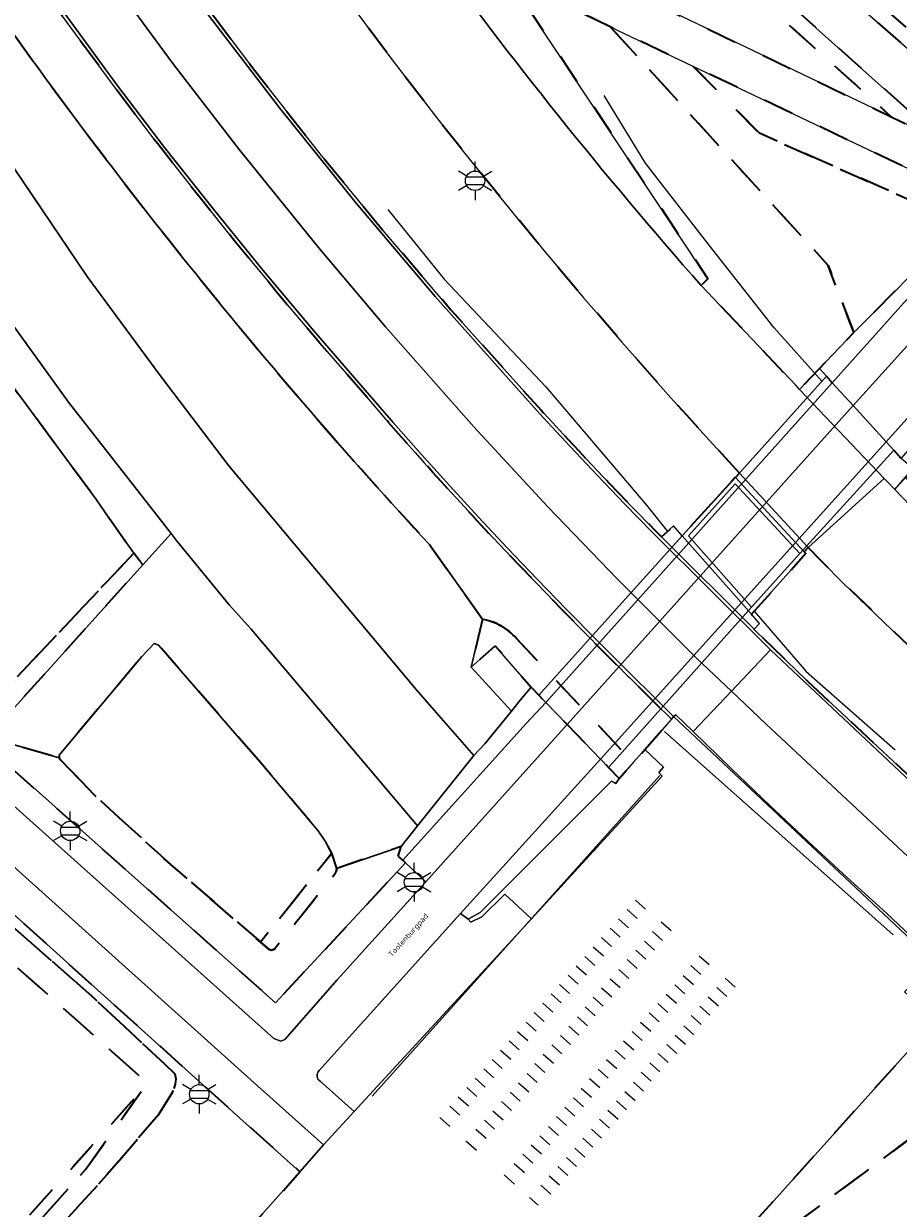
# Model space of a CAD drawing. Extents: x 105780 to 185197, y 477999 to 525027.
# Tile 69 of 256: x 105935 to 105992, y 479696 to 479774. Entities that reach past the tile are written whole.
import ezdxf
from ezdxf.enums import TextEntityAlignment as Align

# ---------------------------------------------------------------- set-up
doc = ezdxf.new("R2010")
doc.units = 0
doc.linetypes.add('XX-HIDDEN', pattern=[4, 2, -2])
for name, color, linetype, lineweight in [('B-GV-GR-MATERIAALGRENS-G', 252, 'XX-HIDDEN', 35), ('B-RO-IE-MEUBILAIR_WEGMEUBILAIR-S', 252, 'Continuous', 25), ('B-RO-IE-TERREINAFSCHEIDING_KUNSTMATIG_HEKWERK-G', 252, 'IE-TERREINAFSCHEIDING-KUNSTMATIG', 18), ('B-RO-IE-TERREINAFSCHEIDING_KUNSTMATIG_SCHUTTING-G', 252, 'IE-TERREINAFSCHEIDING-KUNSTMATIG-DICHT', 18), ('B-WE-GW-WATERGANG_SLOOT_INSTEEK-G', 252, 'Continuous', 30), ('B-WE-KW-KUNSTWERK-GV', 170, 'Continuous', 18), ('B1-WE-IE-MEUBILAIR_WEGMEUBILAIR-G', 7, 'Continuous', 18), ('B1-WE-OG-TOPOGRAFIE-T18', 10, 'Continuous', 18), ('B1-WE-VH-VERHARDING_ASFALT-GV', 252, 'Continuous', 18), ('B1-WE-VH-VERHARDING_BETON-GV', 252, 'Continuous', 18), ('B1-WE-VH-VERHARDING_BETONSTRAATSTEEN-GV', 252, 'Continuous', 18), ('B1-WE-VH-VERHARDING_OPEN-GV', 252, 'Continuous', 18), ('B1-WE-VH-VERHARDING_TEGEL-GV', 252, 'Continuous', 18)]:
    doc.layers.add(name, color=color, linetype=linetype, lineweight=lineweight)
doc.styles.add('NLCS-ISO', font='NLCS-ISO.ttf')
doc.styles.add('NLCS-ISO-M200-T18', font='NLCS-ISO.ttf', dxfattribs={"height": 0.36})
doc.linetypes.add('IE-TERREINAFSCHEIDING-KUNSTMATIG', pattern='A,4,[82,NLCS.SHX,S=0.75,R=90,X=0,Y=0],4,-2', length=10)
doc.linetypes.add('IE-TERREINAFSCHEIDING-KUNSTMATIG-DICHT', pattern='A,8,-1,[82,NLCS.SHX,S=0.75,R=90,X=0,Y=0],-1', length=10)

# ---------------------------------------------------------------- blocks, each defined once
blk = doc.blocks.new('B-SIE-WEG_LICHTMAST-SO')
at = {"ltscale": 0.1}
for p, q in [((0, 1.27), (0, 2.53)), ((-1.1, 0.63), (-2.19, 1.27)), ((1.1, 0.63), (2.19, 1.27)), ((-1.1, -0.63), (-2.19, -1.27)), ((0, -1.27), (0, -2.53)), ((1.1, -0.63), (2.19, -1.27))]:
    blk.add_line(p, q, dxfattribs=at)
at = {"flags": 128}
for points in [[(-1.16, 0.5), (1.16, 0.5)], [(-1.16, -0.5), (1.16, -0.5)]]:
    blk.add_lwpolyline(points, dxfattribs=at)
at = {"ltscale": 0.1}
blk.add_circle((0, 0), 1.27, dxfattribs=at)
at = {"style": 'NLCS-ISO'}
blk.add_attdef('TYPE', text='', height=1.8, dxfattribs=at).set_placement((0, 2.53), align=Align.BOTTOM_CENTER)

msp = doc.modelspace()

# ---------------------------------------------------------------- linework, layer by layer
at = {"layer": 'B-GV-GR-MATERIAALGRENS-G', "flags": 128}
for points in [[(105966.885, 479733.774), (105968.835, 479731.704), (105974.546, 479725.643), (105975.309, 479726.482), (105977.054, 479728.471), (105975.976, 479729.534), (105974.316, 479731.179), (105974.148, 479731.348), (105973.491, 479732.006), (105972.665, 479732.833), (105972.254, 479733.249), (105971.699, 479733.81), (105971.022, 479734.495), (105970.349, 479735.183), (105969.83, 479735.713), (105969.388, 479736.165), (105968.227, 479737.364), (105968.042, 479737.555), (105966.145, 479739.531), (105964.554, 479741.227), (105964.322, 479741.478), (105963.98, 479741.848), (105962.977, 479742.935), (105962.607, 479743.343), (105961.959, 479744.056), (105961.414, 479744.656), (105960.847, 479745.29), (105960.246, 479745.961), (105959.864, 479746.389), (105959.009, 479747.361), (105958.502, 479747.937), (105958.328, 479748.135), (105956.806, 479749.893), (105953.984, 479753.146), (105953.668, 479753.52), (105952.672, 479754.698), (105951.204, 479756.436), (105950.605, 479757.163), (105949.428, 479758.593), (105948.466, 479759.761), (105947.483, 479760.986), (105946.401, 479762.336), (105945.771, 479763.121), (105944.422, 479764.848), (105943.374, 479766.191), (105943.12, 479766.516), (105940.512, 479769.944), (105936.249, 479775.753), (105935.801, 479776.394), (105934.294, 479778.552), (105932.123, 479781.66), (105931.216, 479783.025), (105929.575, 479785.496), (105928.136, 479787.662), (105926.738, 479789.878), (105925.177, 479792.351), (105924.291, 479793.756), (105922.298, 479797.084), (105921.01, 479799.234), (105920.589, 479799.938), (105917.034, 479806.206), (105914.895, 479810.067), (105914.654, 479810.517), (105913.931, 479811.867), (105912.811, 479813.958), (105912.346, 479814.856), (105911.519, 479816.451), (105910.78, 479817.878), (105910.057, 479819.322), (105909.27, 479820.894), (105908.804, 479821.825), (105907.74, 479824.028), (105907.108, 479825.334), (105906.884, 479825.799), (105905.019, 479829.8), (105901.348, 479838.281), (105900.951, 479839.245), (105899.723, 479842.221), (105897.824, 479846.824), (105897.051, 479848.794), (105895.658, 479852.345), (105894.449, 479855.426), (105893.304, 479858.499), (105891.946, 479862.145), (105891.223, 479864.086), (105889.598, 479868.69), (105888.486, 479871.839), (105888.147, 479872.8), (105885.222, 479881.566), (105852.692, 479981.097)], [(105874.143, 479964.366), (105867.28, 479962.144), (105893.596, 479881.644), (105897.675, 479869.328), (105902.155, 479857.152), (105907.032, 479845.13), (105912.3, 479833.274), (105917.954, 479821.597), (105923.987, 479810.111), (105926.741, 479805.205), (105927.059, 479804.665), (105928.084, 479802.923), (105929.594, 479800.355), (105930.261, 479799.271), (105931.483, 479797.286), (105932.543, 479795.563), (105935.588, 479790.831), (105938.727, 479786.162), (105941.96, 479781.556), (105945.863, 479776.137), (105949.88, 479770.802), (105954.009, 479765.553), (105958.249, 479760.393), (105962.597, 479755.324), (105967.052, 479750.348), (105968.509, 479748.736), (105968.673, 479748.558), (105969.244, 479747.936), (105969.979, 479747.136), (105970.264, 479746.831), (105970.991, 479746.051), (105971.461, 479745.548), (105972.956, 479743.972), (105974.464, 479742.407), (105975.985, 479740.855), (105976.403, 479740.431), (105977.184, 479741.152), (105977.762, 479740.497), (105981.237, 479744.354), (105981.258, 479744.331), (105981.514, 479744.616)], [(105954.829, 479799.425), (105969.133, 479780.94), (105976.646, 479775.065), (105991.462, 479767.981), (105977.289, 479780.732), (105961.033, 479795.437)], [(105963.699, 479798.115), (105974.289, 479788.39), (105976.088, 479786.818), (105994.94, 479770.336), (105999.202, 479766.828), (106000, 479767.762), (106000.581, 479768.443), (106003.084, 479766.727), (106004.304, 479766.105), (106005.437, 479765.757), (106006.763, 479765.602), (106009.604, 479765.575), (106027.447, 479766.053), (106027.16, 479766.314), (106026.658, 479766.3), (106025.434, 479766.999), (106009.595, 479766.575), (106006.826, 479766.601), (106005.644, 479766.74), (106004.681, 479767.035), (106003.596, 479767.588), (106000.404, 479769.777), (105999.239, 479768.411), (105999.079, 479768.224), (105995.587, 479771.099), (105976.746, 479787.57), (105974.956, 479789.135), (105964.431, 479798.8)], [(105961.033, 479795.437), (105977.289, 479780.732), (105991.462, 479767.981), (105994.898, 479766.338), (105977.958, 479781.476), (105961.711, 479796.172)], [(106215.723, 479541.909), (106207.013, 479549.322), (106202.903, 479552.849), (106192.248, 479561.993), (106190.72, 479563.283), (106035.733, 479703.618), (106013.427, 479723.821), (106006.494, 479730.235), (106002.123, 479734.359), (106001.4, 479735.028), (106000.695, 479735.696), (105999.276, 479737.094), (105997.887, 479738.534), (105993.051, 479743.569), (105992.398, 479744.343), (105991.699, 479743.533), (105997.166, 479737.841)], [(105961.183, 479739.924), (105964.666, 479735.033)], [(105964.666, 479735.033), (105963.924, 479731.879), (105965.503, 479733.284), (105967.854, 479730.568), (105968.352, 479730.052), (105968.815, 479729.572), (105970.213, 479728.124), (105972.402, 479725.857), (105972.931, 479725.309), (105973.635, 479724.58), (105974.546, 479725.643), (105968.835, 479731.704), (105966.885, 479733.774)]]:
    msp.add_lwpolyline(points, dxfattribs=at)
for points in [[(105981.514, 479744.616, -0.056339), (105932.973, 479810.484)], [(105931.72, 479776.499, 0.033888), (105961.183, 479739.924)], [(105966.885, 479733.774, 0.170109), (105964.666, 479735.033)], [(105964.666, 479735.033, -0.170109), (105966.885, 479733.774)]]:
    msp.add_lwpolyline(points, format="xyb", dxfattribs=at)
for points in [[(105922.816, 479765.818), (105918.945, 479771.354), (105917.184, 479774.333), (105913.78, 479779.512), (105904.959, 479793.373), (105903.497, 479792.136), (105903.069, 479791.656), (105894.074, 479781.582), (105893.728, 479781.064), (105895.293, 479779.611), (105886.138, 479769.393), (105886.44, 479767.745), (105916.142, 479741.073), (105931.154, 479727.592), (105931.213, 479728.028), (105931.612, 479728.558), (105940.032, 479737.486), (105940.853, 479738.356), (105941.796, 479739.356), (105940.17, 479741.681), (105939.35, 479742.854), (105930.717, 479754.522)], [(105973.037, 479773.879), (105967.395, 479776.567), (105966.899, 479776.248), (105979.448, 479757.347), (105979.01, 479756.913), (105985.201, 479750.373), (105985.461, 479750.1), (105986.759, 479751.464), (105987.155, 479751.88), (105989.008, 479753.827), (105987.329, 479758.23)], [(105982.826, 479766.891), (105978.458, 479771.296), (105973.037, 479773.879), (105987.329, 479758.23), (105989.008, 479753.827), (105995.247, 479760.073), (105992.624, 479762.545)], [(105978.458, 479771.296), (105982.826, 479766.891), (105992.624, 479762.545), (105995.247, 479760.073), (105995.975, 479760.764), (105996.612, 479761.097), (105995.842, 479761.759), (105992.615, 479764.552)], [(105959.622, 479719.06), (105959.435, 479719.231), (105959.136, 479719.493), (105959.336, 479720.134), (105955.111, 479718.691), (105955.048, 479718.413), (105951.023, 479713.4), (105950.832, 479713.319), (105950.678, 479713.363), (105950.108, 479713.857), (105943.537, 479719.55), (105942.931, 479720.103), (105939.217, 479723.49), (105937.021, 479725.795), (105936.897, 479725.936), (105932.213, 479727.287), (105942.387, 479738.587), (105941.796, 479739.356), (105940.853, 479738.356), (105940.032, 479737.486), (105931.612, 479728.558), (105931.213, 479728.028), (105931.154, 479727.592), (105941.48, 479718.418), (105951.089, 479709.881)], [(105986.019, 479739.734), (105985.756, 479739.453), (105985.869, 479739.33), (105982.293, 479735.362), (105982.831, 479734.752), (105982.475, 479734.373), (105982.531, 479734.317), (105985.947, 479730.999), (105996.209, 479721.41), (105996.987, 479720.692), (105998.695, 479722.583), (106001.183, 479720.38), (106011.324, 479711.19), (106012.785, 479712.757), (106023.4, 479703.128), (106021.988, 479701.527), (106065.652, 479661.959), (106067.833, 479660.035), (106076.546, 479652.168), (106086.913, 479643.059), (106087.444, 479643.685), (106077.985, 479654.548), (106078.359, 479655.03), (106030.847, 479698.145), (106004.651, 479721.916), (106000, 479726.234), (105998.439, 479727.683), (105988.322, 479737.402), (105986.917, 479738.816)], [(105949.975, 479725.78), (105948.716, 479727.231), (105943.617, 479733.11), (105943.372, 479733.353), (105943.13, 479733.438), (105942.333, 479732.584), (105936.892, 479726.114), (105936.897, 479725.936), (105937.021, 479725.795), (105939.217, 479723.49), (105942.931, 479720.103), (105943.537, 479719.55), (105950.108, 479713.857), (105954.788, 479719.686), (105954.356, 479720.482), (105953.889, 479721.159)], [(105955.048, 479718.413), (105955.111, 479718.691), (105954.788, 479719.686), (105950.108, 479713.857), (105950.678, 479713.363), (105950.832, 479713.319), (105951.023, 479713.4)], [(105955.096, 479672.235), (105940.589, 479685.192), (105952.689, 479698.799), (105949.172, 479701.947), (105929.866, 479719.325), (105929.81, 479718.431), (105939.224, 479710.153), (105944.497, 479705.227), (105944.561, 479704.894), (105944.515, 479704.533), (105944.348, 479704.031), (105943.406, 479702.536), (105940.028, 479698.59), (105919.413, 479675.856), (105903.304, 479657.924), (105898.304, 479652.359), (105881.712, 479633.717), (105882.491, 479633.016), (105886.696, 479629.235), (105892.497, 479624.018), (105903.283, 479614.319), (105932.591, 479646.976), (105937.57, 479652.524)], [(105871.236, 479622.038), (105878.44, 479630.069), (105881.712, 479633.717), (105898.304, 479652.359), (105903.304, 479657.924), (105919.413, 479675.856), (105940.028, 479698.59), (105943.406, 479702.536), (105944.348, 479704.031), (105944.515, 479704.533), (105944.561, 479704.894), (105944.497, 479705.227), (105939.224, 479710.153), (105929.81, 479718.431), (105929.621, 479715.39), (105929.988, 479715.739), (105930.105, 479715.795), (105942.542, 479704.751), (105942.622, 479704.578), (105942.524, 479704.383), (105938.638, 479698.954), (105887.601, 479642.064), (105867.388, 479619.211), (105866.279, 479617.997), (105865.741, 479617.982), (105865.082, 479618.379), (105855.563, 479626.904), (105852.969, 479629.13), (105852.341, 479629.578), (105851.726, 479629.754), (105851.116, 479629.856), (105849.256, 479629.143), (105851.642, 479628.451), (105852.537, 479627.968), (105864.751, 479616.764), (105865.338, 479616.351), (105865.64, 479616.338), (105866.155, 479616.487), (105866.255, 479616.528), (105866.577, 479616.845)], [(105887.078, 479642.53), (105901.959, 479659.13), (105942.524, 479704.383), (105942.622, 479704.578), (105942.542, 479704.751), (105930.105, 479715.795), (105929.988, 479715.739), (105929.621, 479715.39), (105929.8, 479713.099), (105929.746, 479711.283), (105929.609, 479709.681), (105929.016, 479708.124), (105926.05, 479702.879), (105925.518, 479701.675), (105925.243, 479700.251), (105924.538, 479696.544), (105923.948, 479695.702), (105922.334, 479693.581), (105919.715, 479690.075), (105916.674, 479686.504), (105904.057, 479672.917), (105893.994, 479661.182), (105893.347, 479659.579), (105891.099, 479656.475), (105884.211, 479648.533), (105882.754, 479646.842), (105881.469, 479645.189), (105880.011, 479643.477), (105878.951, 479642.628), (105877.604, 479641.657), (105875.906, 479640.943), (105873.622, 479640.513), (105867.911, 479639.908), (105866.907, 479639.465), (105865.91, 479638.799), (105863.936, 479637.107), (105860.649, 479634.518), (105855.255, 479631.533), (105851.116, 479629.856), (105851.726, 479629.754), (105852.341, 479629.578), (105852.969, 479629.13), (105855.563, 479626.904), (105865.082, 479618.379), (105865.295, 479618.302), (105865.543, 479618.369), (105865.83, 479618.543)], [(105994.391, 479708.719), (105976.789, 479689.144), (105996.64, 479703.901), (106000, 479700.843), (106011.573, 479690.31), (106051.793, 479653.702), (106053.982, 479648.841), (106054.549, 479649.496), (106056.843, 479652.148), (106052.395, 479656.175), (106047.157, 479660.92), (106046.77, 479661.27), (106036.8, 479670.302), (106036.536, 479670.541)], [(105938.638, 479698.954), (105942.524, 479704.383), (105901.959, 479659.13), (105887.078, 479642.53), (105865.83, 479618.543), (105865.543, 479618.369), (105865.295, 479618.302), (105865.082, 479618.379), (105865.741, 479617.982), (105866.279, 479617.997), (105867.388, 479619.211), (105887.601, 479642.064)], [(105998.367, 479698.159), (106000, 479700.843), (105996.64, 479703.901), (105976.789, 479689.144), (105963.097, 479673.735), (105963.416, 479673.418), (105964.702, 479672.761), (105964.081, 479671.746), (105970.216, 479666.242), (105970.31, 479666.341), (105970.961, 479665.757), (105971.693, 479666.574), (105971.709, 479667.186), (105971.87, 479667.641), (105971.892, 479667.953), (105983.737, 479680.839), (105986.528, 479684.143)]]:
    msp.add_lwpolyline(points, close=True, dxfattribs=at)
at = {"layer": 'B-RO-IE-TERREINAFSCHEIDING_KUNSTMATIG_HEKWERK-G', "flags": 128}
for points in [[(105976.603, 479727.657), (105991.584, 479714.342)], [(105957.418, 479703.757), (105976.286, 479724.785)], [(105975.343, 479716.017), (105974.701, 479716.607)], [(105974.142, 479715.997), (105974.805, 479715.407)], [(105973.583, 479715.387), (105974.246, 479714.797)], [(105977.031, 479714.587), (105976.372, 479715.163)], [(105972.465, 479714.167), (105973.128, 479713.577)], [(105973.024, 479714.777), (105973.687, 479714.187)], [(105975.813, 479714.553), (105976.476, 479713.963)], [(105971.927, 479713.537), (105972.59, 479712.947)], [(105975.281, 479713.919), (105975.944, 479713.329)], [(105971.371, 479712.92), (105972.034, 479712.33)], [(105974.152, 479712.709), (105974.815, 479712.119)], [(105974.711, 479713.319), (105975.374, 479712.729)], [(105979.528, 479712.371), (105978.881, 479712.938)], [(105970.812, 479712.31), (105971.475, 479711.72)], [(105973.595, 479712.07), (105974.258, 479711.48)], [(105978.322, 479712.328), (105978.985, 479711.738)], [(105969.714, 479711.073), (105970.377, 479710.483)], [(105970.273, 479711.683), (105970.936, 479711.093)], [(105973.036, 479711.46), (105973.699, 479710.87)], [(105977.27, 479711.049), (105977.933, 479710.459)], [(105977.829, 479711.659), (105978.492, 479711.069)], [(105981.226, 479710.9), (105980.585, 479711.487)], [(105969.155, 479710.463), (105969.818, 479709.873)], [(105972.477, 479710.85), (105973.14, 479710.26)], [(105976.711, 479710.439), (105977.374, 479709.849)], [(105980.026, 479710.877), (105980.689, 479710.287)], [(105968.613, 479709.856), (105969.276, 479709.266)], [(105971.395, 479709.606), (105972.058, 479709.016)], [(105971.918, 479710.24), (105972.581, 479709.65)], [(105976.152, 479709.829), (105976.815, 479709.239)], [(105978.908, 479709.657), (105979.571, 479709.067)], [(105979.467, 479710.267), (105980.13, 479709.677)], [(105968.054, 479709.246), (105968.717, 479708.656)], [(105970.885, 479708.952), (105971.548, 479708.362)], [(105975.593, 479709.219), (105976.256, 479708.629)], [(105978.349, 479709.047), (105979.012, 479708.457)], [(105966.967, 479707.998), (105967.63, 479707.408)], [(105967.526, 479708.608), (105968.189, 479708.018)], [(105970.326, 479708.342), (105970.989, 479707.752)], [(105974.475, 479707.999), (105975.138, 479707.409)], [(105975.034, 479708.609), (105975.697, 479708.019)], [(105977.86, 479708.374), (105978.523, 479707.784)], [(105966.408, 479707.388), (105967.071, 479706.798)], [(105969.767, 479707.732), (105970.43, 479707.142)], [(105973.916, 479707.389), (105974.579, 479706.799)], [(105977.301, 479707.764), (105977.964, 479707.174)], [(105965.849, 479706.778), (105966.512, 479706.188)], [(105968.649, 479706.512), (105969.312, 479705.922)], [(105969.208, 479707.122), (105969.871, 479706.532)], [(105973.357, 479706.779), (105974.02, 479706.189)], [(105976.183, 479706.544), (105976.846, 479705.954)], [(105976.742, 479707.154), (105977.405, 479706.564)], [(105965.29, 479706.168), (105965.953, 479705.578)], [(105968.09, 479705.902), (105968.753, 479705.312)], [(105972.798, 479706.169), (105973.461, 479705.579)], [(105975.629, 479705.947), (105976.292, 479705.357)], [(105964.181, 479704.944), (105964.844, 479704.354)], [(105964.74, 479705.554), (105965.403, 479704.964)], [(105967.587, 479705.241), (105968.25, 479704.651)], [(105971.69, 479704.918), (105972.353, 479704.328)], [(105972.249, 479705.528), (105972.912, 479704.938)], [(105975.07, 479705.337), (105975.733, 479704.747)], [(105963.637, 479704.329), (105964.3, 479703.739)], [(105967.028, 479704.631), (105967.691, 479704.041)], [(105971.139, 479704.285), (105971.802, 479703.695)], [(105974.007, 479704.068), (105974.67, 479703.478)], [(105974.566, 479704.678), (105975.229, 479704.088)], [(105963.078, 479703.719), (105963.741, 479703.129)], [(105965.91, 479703.411), (105966.573, 479702.821)], [(105966.469, 479704.021), (105967.132, 479703.431)], [(105970.623, 479703.636), (105971.286, 479703.046)], [(105973.448, 479703.458), (105974.111, 479702.868)], [(105962.519, 479703.109), (105963.182, 479702.519)], [(105965.351, 479702.801), (105966.014, 479702.211)], [(105970.064, 479703.026), (105970.727, 479702.436)], [(105972.889, 479702.848), (105973.552, 479702.258)], [(105961.869, 479702.355), (105962.518, 479701.776)], [(105964.792, 479702.191), (105965.455, 479701.601)], [(105968.981, 479701.775), (105969.644, 479701.185)], [(105969.505, 479702.416), (105970.168, 479701.826)], [(105972.33, 479702.238), (105972.993, 479701.648)], [(105964.233, 479701.581), (105964.896, 479700.991)], [(105968.422, 479701.165), (105969.085, 479700.575)], [(105971.246, 479700.993), (105971.909, 479700.403)], [(105971.803, 479701.6), (105972.466, 479701.01)], [(105963.574, 479700.833), (105964.261, 479700.218)], [(105967.863, 479700.555), (105968.526, 479699.965)], [(105970.72, 479700.354), (105971.383, 479699.764)], [(105967.304, 479699.945), (105967.967, 479699.355)], [(105970.161, 479699.744), (105970.824, 479699.154)], [(105966.745, 479699.335), (105967.408, 479698.745)], [(105969.602, 479699.134), (105970.265, 479698.544)], [(105966.075, 479698.599), (105966.766, 479697.981)], [(105968.484, 479697.914), (105969.147, 479697.324)], [(105969.043, 479698.524), (105969.706, 479697.934)], [(105967.744, 479697.108), (105968.314, 479696.599)]]:
    msp.add_lwpolyline(points, dxfattribs=at)
at = {"layer": 'B-RO-IE-TERREINAFSCHEIDING_KUNSTMATIG_SCHUTTING-G', "flags": 128}
for points in [[(105990.63, 479753.908), (105996.867, 479760.892), (105996.612, 479761.097), (105995.975, 479760.764), (105995.247, 479760.073), (105989.008, 479753.827), (105987.155, 479751.88), (105986.759, 479751.464), (105987.217, 479750.959), (105987.603, 479750.535)], [(106000.928, 479757.058), (106000.945, 479757.103), (106000.65, 479757.323), (106000, 479756.592), (105993.871, 479749.695), (105991.133, 479746.65), (105991.63, 479746.104), (105992.126, 479745.558), (105993.064, 479746.639), (105994.848, 479748.897), (106000.54, 479755.988)], [(105992.881, 479744.903), (105992.126, 479745.558), (105991.63, 479746.104), (105991.133, 479746.65), (105988.965, 479749.035), (105987.603, 479750.535), (105987.217, 479750.959), (105986.759, 479751.464), (105985.461, 479750.1), (105991.001, 479744.262), (105991.2, 479744.052), (105991.699, 479743.533), (105992.398, 479744.343)], [(105987.603, 479750.535), (105987.217, 479750.959), (105981.057, 479744.107), (105977.762, 479740.497), (105968.352, 479730.052), (105968.815, 479729.572)], [(105991.63, 479746.104), (105991.133, 479746.65), (105972.402, 479725.857), (105972.931, 479725.309), (105982.295, 479735.813), (105985.463, 479739.328)], [(105981.514, 479744.616), (105981.258, 479744.331), (105985.756, 479739.453), (105986.019, 479739.734)], [(105981.258, 479744.331), (105981.237, 479744.354), (105977.762, 479740.497), (105982.293, 479735.362), (105985.869, 479739.33), (105985.756, 479739.453)], [(105981.24, 479743.909), (105985.463, 479739.328), (105982.295, 479735.813), (105978.164, 479740.495)], [(105977.762, 479740.497), (105977.184, 479741.152), (105976.403, 479740.431), (105976.422, 479740.411), (105982.475, 479734.373), (105982.831, 479734.752), (105982.293, 479735.362)], [(105967.531, 479728.198), (105968.815, 479729.572), (105968.352, 479730.052), (105967.854, 479730.568), (105967.133, 479729.72), (105966.555, 479729.011), (105964.805, 479726.865), (105964.088, 479726.086), (105960.406, 479721.477), (105959.336, 479720.134), (105959.136, 479719.493), (105959.435, 479719.231)], [(105972.402, 479725.857), (105963.212, 479715.724), (105963.725, 479715.358), (105964.507, 479715.806), (105973.112, 479724.419), (105973.294, 479724.325), (105973.411, 479724.257), (105973.635, 479724.58), (105972.931, 479725.309)]]:
    msp.add_lwpolyline(points, close=True, dxfattribs=at)
at = {"layer": 'B-WE-GW-WATERGANG_SLOOT_INSTEEK-G', "flags": 128}
for points in [[(105907.27, 479796.18), (105904.959, 479793.373), (105913.78, 479779.512), (105917.184, 479774.333), (105918.945, 479771.354), (105922.816, 479765.818), (105930.717, 479754.522), (105939.35, 479742.854), (105940.17, 479741.681), (105941.796, 479739.356), (105942.387, 479738.587), (105944.238, 479740.643), (105937.512, 479749.258), (105932.639, 479756.002), (105929.816, 479760.024), (105924.97, 479767.322), (105923.991, 479768.797), (105920.997, 479773.436), (105914.958, 479783), (105910.69, 479790.046), (105907.631, 479795.506)], [(105942.387, 479738.587), (105932.213, 479727.287), (105936.897, 479725.936), (105936.892, 479726.114), (105942.333, 479732.584), (105943.13, 479733.438), (105943.372, 479733.353), (105943.617, 479733.11), (105948.716, 479727.231), (105949.975, 479725.78), (105953.889, 479721.159), (105954.356, 479720.482), (105954.788, 479719.686), (105955.111, 479718.691), (105959.336, 479720.134), (105960.406, 479721.477), (105949.495, 479734.37), (105948.051, 479735.965), (105944.571, 479740.217), (105944.238, 479740.643)]]:
    msp.add_lwpolyline(points, close=True, dxfattribs=at)
for points in [[(105921.836, 479791.17), (105917.082, 479790.746), (105921.74, 479782.932), (105926.157, 479776.142), (105938.741, 479757.506), (105943.528, 479751.009), (105948.035, 479745.082), (105960.311, 479730.415), (105961.043, 479729.599), (105964.088, 479726.086), (105964.805, 479726.865), (105966.555, 479729.011), (105963.924, 479731.879), (105964.666, 479735.033), (105961.183, 479739.924)], [(105914.958, 479783), (105920.997, 479773.436), (105923.991, 479768.797), (105924.97, 479767.322), (105929.816, 479760.024), (105932.639, 479756.002), (105937.512, 479749.258), (105944.238, 479740.643), (105944.571, 479740.217), (105948.051, 479735.965), (105949.495, 479734.37), (105960.406, 479721.477), (105964.088, 479726.086), (105961.043, 479729.599), (105960.311, 479730.415), (105948.035, 479745.082), (105943.528, 479751.009), (105938.741, 479757.506), (105926.157, 479776.142)]]:
    msp.add_lwpolyline(points, dxfattribs=at)
msp.add_lwpolyline([(105961.183, 479739.924, -0.033888), (105931.72, 479776.499)], format="xyb", dxfattribs=at)
at = {"layer": 'B-WE-KW-KUNSTWERK-GV', "flags": 128}
msp.add_lwpolyline([(105987.217, 479750.959), (105981.057, 479744.107), (105977.762, 479740.497), (105968.352, 479730.052), (105968.815, 479729.572), (105970.213, 479728.124), (105972.402, 479725.857), (105972.931, 479725.309), (105982.295, 479735.813), (105985.463, 479739.328), (105991.63, 479746.104), (105991.133, 479746.65), (105988.965, 479749.035), (105987.603, 479750.535)], close=True, dxfattribs=at)
at = {"layer": 'B1-WE-IE-MEUBILAIR_WEGMEUBILAIR-G', "flags": 128}
for points in [[(105986.921, 479750.629), (105983.791, 479754.129), (105979.516, 479759.549), (105975.342, 479764.934), (105972.649, 479769.377)], [(105958.445, 479761.905), (105962.147, 479757.327), (105968.812, 479750.259), (105975.409, 479742.517), (105976.823, 479740.767)], [(105982.467, 479735.556), (105985.877, 479731.611), (105991.734, 479726.461)]]:
    msp.add_lwpolyline(points, dxfattribs=at)
at = {"layer": 'B1-WE-VH-VERHARDING_ASFALT-GV'}
for points in [[(105932.973, 479810.484, 0.056339), (105981.514, 479744.616)], [(105979.01, 479756.913, -0.049104), (105945.022, 479803.916)], [(105954.007, 479704.732, -0.464752), (105953.943, 479705.429)]]:
    msp.add_lwpolyline(points, format="xyb", dxfattribs=at)
at = {"layer": 'B1-WE-VH-VERHARDING_ASFALT-GV', "flags": 128}
for points in [[(105994.94, 479770.336), (105976.088, 479786.818)], [(105977.958, 479781.476), (105994.898, 479766.338)], [(105888.13, 479763.924), (105885.96, 479761.521), (105886.371, 479761.554), (105891.923, 479756.563), (105949.902, 479704.441), (105954.244, 479700.566), (105956.257, 479702.756), (105954.007, 479704.732)], [(105953.943, 479705.429), (105963.212, 479715.724), (105972.402, 479725.857), (105970.213, 479728.124), (105960.936, 479717.813), (105955.133, 479711.38), (105951.696, 479707.467), (105951.441, 479707.371), (105950.976, 479707.541), (105915.001, 479739.705), (105912.786, 479741.685), (105888.13, 479763.924)], [(105998.4, 479759.446), (105988.965, 479749.035), (105991.133, 479746.65), (105993.871, 479749.695)], [(105981.514, 479744.616), (105986.019, 479739.734), (105991.001, 479744.262), (105985.461, 479750.1), (105985.201, 479750.373), (105979.01, 479756.913)], [(105997.166, 479737.841), (105991.699, 479743.533), (105991.2, 479744.052), (105991.001, 479744.262), (105986.019, 479739.734), (105986.917, 479738.816), (105988.322, 479737.402), (105998.439, 479727.683), (106000, 479726.234), (106004.651, 479721.916), (106030.847, 479698.145), (106078.359, 479655.03), (106121.006, 479616.41), (106122.108, 479615.453), (106192.103, 479552.191), (106195.183, 479549.584), (106202.351, 479543.514), (106203.609, 479545.097), (106204.828, 479546.631), (106206.363, 479548.562), (106191.6, 479561.231), (106190.062, 479562.53), (106035.065, 479702.879)]]:
    msp.add_lwpolyline(points, dxfattribs=at)
for points in [[(105998.4, 479759.446), (105996.867, 479760.892), (105990.63, 479753.908), (105987.603, 479750.535), (105988.965, 479749.035)], [(105988.965, 479749.035), (105987.603, 479750.535), (105968.815, 479729.572), (105970.213, 479728.124)], [(105991.133, 479746.65), (105988.965, 479749.035), (105970.213, 479728.124), (105972.402, 479725.857)], [(105970.213, 479728.124), (105968.815, 479729.572), (105967.531, 479728.198), (105959.435, 479719.231), (105959.622, 479719.06), (105960.936, 479717.813)]]:
    msp.add_lwpolyline(points, close=True, dxfattribs=at)
at = {"layer": 'B1-WE-VH-VERHARDING_BETON-GV'}
msp.add_lwpolyline([(105945.022, 479803.916, 0.049104), (105979.01, 479756.913)], format="xyb", dxfattribs=at)
at = {"layer": 'B1-WE-VH-VERHARDING_BETON-GV', "flags": 128}
for points in [[(105979.01, 479756.913), (105979.448, 479757.347), (105966.899, 479776.248), (105956.278, 479791.363)], [(105935.592, 479777.054), (105940.688, 479770.076), (105943.82, 479765.969), (105947.016, 479761.911), (105950.273, 479757.902), (105953.592, 479753.944), (105956.971, 479750.038), (105958.798, 479747.931), (105960.645, 479745.842), (105962.512, 479743.771), (105964.399, 479741.717), (105966.305, 479739.682), (105968.245, 479737.657), (105970.2, 479735.646), (105972.168, 479733.649), (105974.15, 479731.666), (105976.146, 479729.696), (105977.192, 479728.65), (105977.349, 479728.762), (105978.469, 479727.658), (105980.987, 479730.31), (105978.707, 479732.473), (105973.514, 479737.665), (105968.939, 479742.397), (105964.099, 479747.651), (105958.31, 479754.205), (105953.907, 479759.397), (105948.7, 479765.835), (105944.361, 479771.466), (105939.845, 479777.611)], [(105939.845, 479777.611), (105944.361, 479771.466), (105948.7, 479765.835), (105953.907, 479759.397), (105958.31, 479754.205), (105964.099, 479747.651), (105968.939, 479742.397), (105973.514, 479737.665), (105978.707, 479732.473), (105980.987, 479730.31), (105983.551, 479733.012), (105975.828, 479740.7), (105974.004, 479742.566), (105972.198, 479744.449), (105970.41, 479746.349), (105968.64, 479748.267), (105966.889, 479750.201), (105961.552, 479756.187), (105956.369, 479762.306), (105951.344, 479768.556), (105946.48, 479774.931)], [(105936.249, 479775.753), (105940.512, 479769.944), (105943.12, 479766.516), (105943.374, 479766.191), (105944.422, 479764.848), (105945.771, 479763.121), (105946.401, 479762.336), (105947.483, 479760.986), (105948.466, 479759.761), (105949.428, 479758.593), (105950.605, 479757.163), (105951.204, 479756.436), (105952.672, 479754.698), (105953.668, 479753.52), (105953.984, 479753.146), (105956.806, 479749.893), (105958.328, 479748.135), (105958.502, 479747.937), (105959.009, 479747.361), (105959.864, 479746.389), (105960.246, 479745.961), (105960.847, 479745.29), (105961.414, 479744.656), (105961.959, 479744.056), (105962.607, 479743.343), (105962.977, 479742.935), (105963.98, 479741.848), (105964.322, 479741.478), (105964.554, 479741.227), (105966.145, 479739.531), (105968.042, 479737.555), (105968.227, 479737.364), (105969.388, 479736.165), (105969.83, 479735.713), (105970.349, 479735.183), (105971.022, 479734.495), (105971.699, 479733.81), (105972.254, 479733.249), (105972.665, 479732.833), (105973.491, 479732.006), (105974.148, 479731.348), (105974.316, 479731.179), (105975.976, 479729.534), (105977.054, 479728.471), (105977.192, 479728.65), (105976.146, 479729.696), (105974.15, 479731.666), (105972.168, 479733.649), (105970.2, 479735.646), (105968.245, 479737.657), (105966.305, 479739.682), (105964.399, 479741.717), (105962.512, 479743.771), (105960.645, 479745.842), (105958.798, 479747.931), (105956.971, 479750.038), (105953.592, 479753.944), (105950.273, 479757.902), (105947.016, 479761.911), (105943.82, 479765.969), (105940.688, 479770.076), (105935.592, 479777.054)], [(105996.209, 479721.41), (105985.947, 479730.999), (105982.531, 479734.317), (105982.475, 479734.373), (105976.422, 479740.411), (105976.403, 479740.431), (105975.985, 479740.855), (105974.464, 479742.407), (105972.956, 479743.972), (105971.461, 479745.548), (105970.991, 479746.051), (105970.264, 479746.831), (105969.979, 479747.136), (105969.244, 479747.936), (105968.673, 479748.558), (105968.509, 479748.736), (105967.052, 479750.348), (105962.597, 479755.324), (105958.249, 479760.393), (105954.009, 479765.553), (105949.88, 479770.802), (105945.863, 479776.137)], [(105946.48, 479774.931), (105951.344, 479768.556), (105956.369, 479762.306), (105961.552, 479756.187), (105966.889, 479750.201), (105968.64, 479748.267), (105970.41, 479746.349), (105972.198, 479744.449), (105974.004, 479742.566), (105975.828, 479740.7), (105983.551, 479733.012), (105996.827, 479720.55)]]:
    msp.add_lwpolyline(points, dxfattribs=at)
for points in [[(105963.924, 479731.879), (105966.555, 479729.011), (105967.133, 479729.72), (105967.854, 479730.568), (105965.503, 479733.284)], [(105983.551, 479733.012), (105980.987, 479730.31), (105983.272, 479728.141), (105993.205, 479718.858), (105995.612, 479716.651), (105997.985, 479719.273), (105996.721, 479720.42), (105996.827, 479720.55)], [(105980.987, 479730.31), (105978.469, 479727.658), (105980.962, 479725.232), (105983.476, 479722.828), (105986.012, 479720.446), (105988.568, 479718.087), (105991.145, 479715.751), (105993.124, 479713.901), (105995.612, 479716.651), (105993.205, 479718.858), (105983.272, 479728.141)], [(105977.349, 479728.762), (105977.192, 479728.65), (105994.227, 479712.632), (105994.282, 479712.691), (105994.345, 479712.759), (105993.124, 479713.901), (105991.145, 479715.751), (105988.568, 479718.087), (105986.012, 479720.446), (105983.476, 479722.828), (105980.962, 479725.232), (105978.469, 479727.658)], [(105976.453, 479724.733), (105976.223, 479724.981), (105976.523, 479725.326), (105975.309, 479726.482), (105974.546, 479725.643), (105973.635, 479724.58), (105973.411, 479724.257), (105973.294, 479724.325), (105973.112, 479724.419), (105964.507, 479715.806), (105963.725, 479715.358), (105963.908, 479715.163), (105964.626, 479715.522), (105966.125, 479717.008), (105967.866, 479715.388)]]:
    msp.add_lwpolyline(points, close=True, dxfattribs=at)
at = {"layer": 'B1-WE-VH-VERHARDING_BETONSTRAATSTEEN-GV', "flags": 128}
msp.add_lwpolyline([(105994.391, 479708.719), (105992.329, 479710.586), (105992.445, 479710.711), (105994.227, 479712.632), (105977.192, 479728.65), (105977.054, 479728.471), (105975.309, 479726.482), (105976.523, 479725.326), (105976.223, 479724.981), (105976.453, 479724.733), (105967.866, 479715.388), (105956.257, 479702.756), (105954.244, 479700.566), (105952.689, 479698.799), (105940.589, 479685.192), (105955.096, 479672.235), (105956.652, 479670.845), (105958.839, 479668.891), (105960.362, 479670.628), (105963.097, 479673.735), (105976.789, 479689.144)], close=True, dxfattribs=at)
at = {"layer": 'B1-WE-VH-VERHARDING_OPEN-GV', "flags": 128}
msp.add_lwpolyline([(105981.24, 479743.909), (105978.164, 479740.495), (105982.295, 479735.813), (105985.463, 479739.328)], close=True, dxfattribs=at)
at = {"layer": 'B1-WE-VH-VERHARDING_TEGEL-GV', "flags": 128}
for points in [[(105956.278, 479791.363), (105966.899, 479776.248), (105967.395, 479776.567), (105973.037, 479773.879), (105978.458, 479771.296), (105992.615, 479764.552), (105995.842, 479761.759), (105997.709, 479763.826), (105994.898, 479766.338), (105991.462, 479767.981), (105976.646, 479775.065), (105968.322, 479779.045), (105958.448, 479792.925)], [(105886.44, 479767.745), (105886.138, 479769.393), (105884.487, 479767.25), (105888.13, 479763.924), (105912.786, 479741.685), (105915.001, 479739.705), (105950.976, 479707.541), (105951.441, 479707.371), (105951.696, 479707.467), (105955.133, 479711.38), (105960.936, 479717.813), (105959.622, 479719.06), (105951.089, 479709.881), (105941.48, 479718.418), (105931.154, 479727.592), (105916.142, 479741.073)], [(105891.923, 479756.563), (105890.388, 479754.826), (105910.174, 479737.03), (105928.112, 479720.903), (105928.787, 479720.296), (105929.866, 479719.325), (105949.172, 479701.947), (105952.689, 479698.799), (105954.244, 479700.566), (105949.902, 479704.441)]]:
    msp.add_lwpolyline(points, close=True, dxfattribs=at)
for points in [[(105967.866, 479715.388), (105966.125, 479717.008), (105964.626, 479715.522), (105963.908, 479715.163), (105963.725, 479715.358), (105963.212, 479715.724), (105953.943, 479705.429)], [(105954.007, 479704.732), (105956.257, 479702.756), (105967.866, 479715.388)]]:
    msp.add_lwpolyline(points, dxfattribs=at)
at = {"layer": 'B1-WE-VH-VERHARDING_TEGEL-GV'}
msp.add_lwpolyline([(105953.943, 479705.429, 0.464752), (105954.007, 479704.732)], format="xyb", dxfattribs=at)

# ---------------------------------------------------------------- block references
at = {"layer": 'B-RO-IE-MEUBILAIR_WEGMEUBILAIR-S', "xscale": 0.5, "yscale": 0.5, "zscale": 0.5}
for p in [(105964.175, 479763.776), (105937.627, 479721.15), (105960.172, 479717.786), (105946.086, 479703.879)]:
    msp.add_blockref('B-SIE-WEG_LICHTMAST-SO', p, dxfattribs=at)

# ---------------------------------------------------------------- texts
at = {"layer": 'B1-WE-OG-TOPOGRAFIE-T18', "style": 'NLCS-ISO-M200-T18'}
msp.add_text('Toolenburgpad', height=0.36, rotation=48, dxfattribs=at).set_placement((105959.835, 479714.284), align=Align.MIDDLE)

doc.saveas('drawing.dxf')
